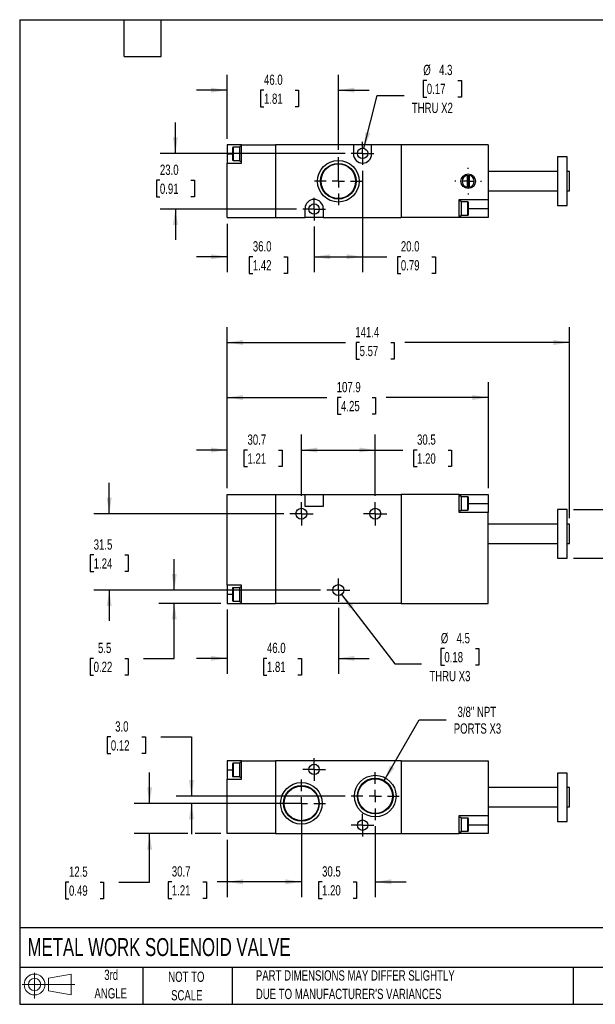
# Model space of a CAD drawing. Header units: millimetres. Extents: x 13 to 546, y 13 to 419.
# Tile 1 of 2: x 13 to 250, y 13 to 419. Entities that reach past the tile are written whole.
import ezdxf

# ---------------------------------------------------------------- set-up
doc = ezdxf.new("R2010")
doc.units = ezdxf.units.MM
doc.header["$LTSCALE"] = 2
doc.linetypes.add('CENTERX2', pattern=[20.32, 12.7, -2.54, 2.54, -2.54])
doc.layers.add('CENTER', color=40, linetype='CENTERX2')
doc.layers.add('SLD-DEFPOINTS', color=7, linetype='Continuous')
doc.layers.add('DIMENSIONS', color=140, linetype='Continuous', lineweight=25)
doc.layers.add('TEXT', color=140, linetype='Continuous', lineweight=25)
doc.styles.add('SLDTEXTSTYLE0', font='TXT', dxfattribs={"width": 0.7})
doc.dimstyles.new('SLDDIMSTYLE0', dxfattribs={"dimtxt": 4.316016, "dimasz": 6.604, "dimexe": 0, "dimexo": 0.0625, "dimgap": 1.079004, "dimtad": 0, "dimtih": 1, "dimtoh": 1, "dimrnd": 1e-09, "dimzin": 4, "dimdsep": 46, "dimtxsty": 'SLDTEXTSTYLE0', "dimsah": 1, "dimcen": 0.09, "dimadec": 0, "dimazin": 1, "dimtfac": 1, "dimtmove": 0, "dimatfit": 0, "dimfxl": 0, "dimfrac": 2, "dimtolj": 1, "dimtzin": 12, "dimarcsym": 0})
doc.dimstyles.new('SLDDIMSTYLE1', dxfattribs={"dimtxt": 4.316016, "dimasz": 6.604, "dimexe": 0, "dimexo": 0.0625, "dimgap": 1.079004, "dimtad": 0, "dimtih": 1, "dimtoh": 1, "dimrnd": 1e-09, "dimzin": 12, "dimdsep": 46, "dimtxsty": 'SLDTEXTSTYLE0', "dimsah": 1, "dimcen": 0, "dimadec": 0, "dimazin": 3, "dimtfac": 1, "dimtofl": 0, "dimtmove": 0, "dimatfit": 3, "dimfxl": 0, "dimfrac": 2, "dimtolj": 1, "dimtzin": 12, "dimarcsym": 0})
doc.dimstyles.new('SLDDIMSTYLE2', dxfattribs={"dimtxt": 4.316016, "dimasz": 6.604, "dimexe": 0, "dimexo": 0.0625, "dimgap": 1.079004, "dimtad": 0, "dimtih": 1, "dimtoh": 1, "dimrnd": 1e-09, "dimzin": 12, "dimdsep": 46, "dimtxsty": 'SLDTEXTSTYLE0', "dimsah": 1, "dimcen": 0.09, "dimadec": 0, "dimazin": 3, "dimtfac": 1, "dimtmove": 0, "dimatfit": 0, "dimfxl": 0, "dimfrac": 2, "dimtolj": 1, "dimtzin": 12, "dimarcsym": 0})
doc.dimstyles.new('SLDDIMSTYLE3', dxfattribs={"dimtxt": 4.316016, "dimasz": 6.604, "dimexe": 0, "dimexo": 0.0625, "dimgap": 1.079004, "dimtad": 0, "dimtih": 1, "dimtoh": 1, "dimrnd": 1e-09, "dimzin": 12, "dimdsep": 46, "dimtxsty": 'SLDTEXTSTYLE0', "dimsah": 1, "dimcen": 0.09, "dimadec": 0, "dimazin": 3, "dimtfac": 1, "dimtofl": 0, "dimtmove": 0, "dimatfit": 3, "dimfxl": 0, "dimfrac": 2, "dimtolj": 1, "dimtzin": 12, "dimarcsym": 0})
doc.dimstyles.new('SLDDIMSTYLE4', dxfattribs={"dimtxt": 4.316016, "dimasz": 6.604, "dimexe": 0, "dimexo": 0.0625, "dimgap": 1.079004, "dimtad": 0, "dimtih": 1, "dimtoh": 1, "dimrnd": 1e-09, "dimzin": 4, "dimdsep": 46, "dimtxsty": 'SLDTEXTSTYLE0', "dimsah": 1, "dimcen": 0.09, "dimadec": 0, "dimazin": 1, "dimtfac": 1, "dimtofl": 0, "dimtmove": 0, "dimatfit": 3, "dimfxl": 0, "dimfrac": 2, "dimtolj": 1, "dimtzin": 12, "dimarcsym": 0})
doc.dimstyles.new('SLDDIMSTYLE5', dxfattribs={"dimtxt": 4.316016, "dimasz": 6.604, "dimexe": 0, "dimexo": 0.0625, "dimgap": 1.079004, "dimtad": 0, "dimtih": 1, "dimtoh": 1, "dimrnd": 1e-09, "dimzin": 12, "dimdsep": 46, "dimtxsty": 'SLDTEXTSTYLE0', "dimsah": 1, "dimcen": 0, "dimadec": 0, "dimazin": 3, "dimtfac": 1, "dimtofl": 0, "dimtmove": 0, "dimatfit": 3, "dimfxl": 0, "dimfrac": 2, "dimtolj": 1, "dimtzin": 12, "dimarcsym": 0})

# ---------------------------------------------------------------- blocks, each defined once
blk = doc.blocks.new('Block11')
at = {"color": 7, "linetype": 'Continuous', "lineweight": 18}
for p, q in [((5.18, 10.62), (5.18, 0)), ((10.96, 8.33), (20.35, 10.06)), ((10.96, 3.19), (10.96, 8.33)), ((20.35, 10.06), (20.35, 1.46)), ((0, 5.76), (21.75, 5.76)), ((10.96, 3.19), (20.35, 1.46))]:
    blk.add_line(p, q, dxfattribs=at)
for radius in [4.3, 2.57]:
    blk.add_circle((5.18, 5.76), radius, dxfattribs=at)
blk = doc.blocks.new('Block12')
at = {"layer": 'SLD-DEFPOINTS'}
blk.add_blockref('Block11', (0, 0), dxfattribs=at)
blk = doc.blocks.new('_D')
at = {"layer": 'DIMENSIONS'}
for p, q in [((98.37, 175.64), (98.37, 149.13)), ((144.32, 176.35), (144.32, 149.13)), ((98.37, 155.48), (85.67, 155.48)), ((114.83, 155.48), (113.38, 155.48)), ((113.38, 155.48), (113.38, 148.62)), ((127.65, 155.48), (129.1, 155.48)), ((129.1, 155.48), (129.1, 148.62)), ((144.32, 155.48), (157.02, 155.48)), ((113.38, 148.62), (114.83, 148.62)), ((129.1, 148.62), (127.65, 148.62))]:
    blk.add_line(p, q, dxfattribs=at)
for points in [[(98.37, 155.48), (91.76, 156.5), (91.76, 154.47)], [(144.32, 155.48), (150.92, 154.47), (150.92, 156.5)]]:
    blk.add_solid(points, dxfattribs=at)
at = {"layer": 'DIMENSIONS', "char_height": 4.233, "attachment_point": 1, "style": 'SLDTEXTSTYLE0'}
for s, insert in [('46.0', (114.83, 161.91)), ('1.81', (114.83, 154.08))]:
    blk.add_mtext(s, dxfattribs=dict(at, insert=insert))
blk = doc.blocks.new('_D_1')
at = {"layer": 'DIMENSIONS'}
for p, q in [((145.68, 181.89), (167.62, 153.25)), ((188.11, 159.52), (186.66, 159.52)), ((186.66, 159.52), (186.66, 152.66)), ((200.93, 159.52), (202.38, 159.52)), ((202.38, 159.52), (202.38, 152.66)), ((167.62, 153.25), (178.73, 153.25)), ((186.66, 152.66), (188.11, 152.66)), ((202.38, 152.66), (200.93, 152.66))]:
    blk.add_line(p, q, dxfattribs=at)
blk.add_solid([(145.68, 181.89), (148.89, 176.03), (150.51, 177.26)], dxfattribs=at)
at = {"layer": 'DIMENSIONS', "char_height": 4.233, "attachment_point": 1, "style": 'SLDTEXTSTYLE0'}
for s, insert in [('%%c', (186.64, 165.94)), ('4.5', (193.16, 165.94)), ('0.18', (188.11, 158.12)), ('THRU X3', (181.91, 150.29))]:
    blk.add_mtext(s, dxfattribs=dict(at, insert=insert))
blk = doc.blocks.new('_D_2')
at = {"layer": 'DIMENSIONS'}
for p, q in [((49.69, 215.18), (49.69, 227.88)), ((121.74, 215.18), (43.34, 215.18)), ((43.27, 198.17), (41.82, 198.17)), ((41.82, 198.17), (41.82, 191.31)), ((56.1, 198.17), (57.55, 198.17)), ((57.55, 198.17), (57.55, 191.31)), ((41.82, 191.31), (43.27, 191.31)), ((57.55, 191.31), (56.1, 191.31)), ((136.99, 183.68), (43.34, 183.68)), ((49.69, 183.68), (49.69, 170.98))]:
    blk.add_line(p, q, dxfattribs=at)
for points in [[(49.69, 215.18), (50.7, 221.78), (48.67, 221.78)], [(49.69, 183.68), (48.67, 177.07), (50.7, 177.07)]]:
    blk.add_solid(points, dxfattribs=at)
at = {"layer": 'DIMENSIONS', "char_height": 4.233, "attachment_point": 1, "style": 'SLDTEXTSTYLE0'}
for s, insert in [('31.5', (43.27, 204.6)), ('1.24', (43.27, 196.77))]:
    blk.add_mtext(s, dxfattribs=dict(at, insert=insert))
blk = doc.blocks.new('_D_3')
at = {"layer": 'DIMENSIONS'}
for p, q in [((76.55, 183.68), (76.55, 196.38)), ((136.99, 183.68), (70.2, 183.68)), ((95.83, 178.18), (70.2, 178.18)), ((76.55, 155.48), (76.55, 178.18)), ((43.25, 155.48), (41.8, 155.48)), ((41.8, 155.48), (41.8, 148.62)), ((56.07, 155.48), (57.52, 155.48)), ((57.52, 155.48), (57.52, 148.62)), ((63.85, 155.48), (76.55, 155.48)), ((41.8, 148.62), (43.25, 148.62)), ((57.52, 148.62), (56.07, 148.62))]:
    blk.add_line(p, q, dxfattribs=at)
for points in [[(76.55, 183.68), (77.57, 190.28), (75.54, 190.28)], [(76.55, 178.18), (75.54, 171.57), (77.57, 171.57)]]:
    blk.add_solid(points, dxfattribs=at)
at = {"layer": 'DIMENSIONS', "char_height": 4.233, "attachment_point": 1, "style": 'SLDTEXTSTYLE0'}
for s, insert in [('5.5', (45.04, 161.91)), ('0.22', (43.25, 154.08))]:
    blk.add_mtext(s, dxfattribs=dict(at, insert=insert))
blk = doc.blocks.new('_D_4')
at = {"layer": 'DIMENSIONS'}
for p, q in [((98.37, 225.72), (98.37, 247.83)), ((129.07, 222.51), (129.07, 247.83)), ((98.37, 241.48), (85.67, 241.48)), ((106.8, 241.48), (105.35, 241.48)), ((105.35, 241.48), (105.35, 234.62)), ((119.62, 241.48), (121.07, 241.48)), ((121.07, 241.48), (121.07, 234.62)), ((129.07, 241.48), (141.77, 241.48)), ((105.35, 234.62), (106.8, 234.62)), ((121.07, 234.62), (119.62, 234.62))]:
    blk.add_line(p, q, dxfattribs=at)
for points in [[(98.37, 241.48), (91.76, 242.5), (91.76, 240.46)], [(129.07, 241.48), (135.67, 240.46), (135.67, 242.5)]]:
    blk.add_solid(points, dxfattribs=at)
at = {"layer": 'DIMENSIONS', "char_height": 4.233, "attachment_point": 1, "style": 'SLDTEXTSTYLE0'}
for s, insert in [('30.7', (106.8, 247.9)), ('1.21', (106.8, 240.08))]:
    blk.add_mtext(s, dxfattribs=dict(at, insert=insert))
blk = doc.blocks.new('_D_5')
at = {"layer": 'DIMENSIONS'}
for p, q in [((129.07, 222.51), (129.07, 247.83)), ((159.57, 222.51), (159.57, 247.83)), ((129.07, 241.48), (159.57, 241.48)), ((159.57, 241.48), (170.98, 241.48)), ((176.83, 241.48), (175.38, 241.48)), ((175.38, 241.48), (175.38, 234.62)), ((189.65, 241.48), (191.1, 241.48)), ((191.1, 241.48), (191.1, 234.62)), ((175.38, 234.62), (176.83, 234.62)), ((191.1, 234.62), (189.65, 234.62))]:
    blk.add_line(p, q, dxfattribs=at)
for points in [[(129.07, 241.48), (135.67, 240.46), (135.67, 242.5)], [(159.57, 241.48), (152.96, 242.5), (152.96, 240.46)]]:
    blk.add_solid(points, dxfattribs=at)
at = {"layer": 'DIMENSIONS', "char_height": 4.233, "attachment_point": 1, "style": 'SLDTEXTSTYLE0'}
for s, insert in [('30.5', (176.83, 247.9)), ('1.20', (176.83, 240.08))]:
    blk.add_mtext(s, dxfattribs=dict(at, insert=insert))
blk = doc.blocks.new('_D_6')
at = {"layer": 'DIMENSIONS'}
for p, q in [((98.37, 225.72), (98.37, 292.21)), ((239.77, 213.42), (239.77, 292.21)), ((98.37, 285.86), (147.27, 285.86)), ((153.11, 285.86), (151.66, 285.86)), ((151.66, 285.86), (151.66, 279)), ((165.94, 285.86), (167.39, 285.86)), ((167.39, 285.86), (167.39, 279)), ((239.77, 285.86), (171.79, 285.86)), ((151.66, 279), (153.11, 279)), ((167.39, 279), (165.94, 279))]:
    blk.add_line(p, q, dxfattribs=at)
for points in [[(98.37, 285.86), (104.97, 284.84), (104.97, 286.88)], [(239.77, 285.86), (233.16, 286.88), (233.16, 284.84)]]:
    blk.add_solid(points, dxfattribs=at)
at = {"layer": 'DIMENSIONS', "char_height": 4.233, "attachment_point": 1, "style": 'SLDTEXTSTYLE0'}
for s, insert in [('141.4', (151.32, 292.28)), ('5.57', (153.11, 284.46))]:
    blk.add_mtext(s, dxfattribs=dict(at, insert=insert))
blk = doc.blocks.new('_D_7')
at = {"layer": 'DIMENSIONS'}
for p, q in [((277.44, 228.5), (264.74, 228.5)), ((264.74, 228.5), (264.74, 216.88)), ((283.6, 228.5), (282.15, 228.5)), ((282.15, 228.5), (282.15, 221.64)), ((296.43, 228.5), (297.87, 228.5)), ((297.87, 228.5), (297.87, 221.64)), ((282.15, 221.64), (283.6, 221.64)), ((297.87, 221.64), (296.43, 221.64)), ((241.41, 216.88), (271.09, 216.88)), ((264.74, 216.88), (264.74, 196.88)), ((241.41, 196.88), (271.09, 196.88))]:
    blk.add_line(p, q, dxfattribs=at)
for points in [[(264.74, 216.88), (263.73, 210.27), (265.76, 210.27)], [(264.74, 196.88), (265.76, 203.48), (263.73, 203.48)]]:
    blk.add_solid(points, dxfattribs=at)
at = {"layer": 'DIMENSIONS', "char_height": 4.233, "attachment_point": 1, "style": 'SLDTEXTSTYLE0'}
for s, insert in [('%%c', (280.34, 234.92)), ('20.0', (286.86, 234.92)), ('0.79', (283.6, 227.1))]:
    blk.add_mtext(s, dxfattribs=dict(at, insert=insert))
blk = doc.blocks.new('_D_8')
at = {"layer": 'DIMENSIONS'}
for p, q in [((98.37, 225.72), (98.37, 269.5)), ((206.27, 225.72), (206.27, 269.5)), ((98.37, 263.15), (139.57, 263.15)), ((145.42, 263.15), (143.97, 263.15)), ((143.97, 263.15), (143.97, 256.29)), ((158.25, 263.15), (159.7, 263.15)), ((159.7, 263.15), (159.7, 256.29)), ((206.27, 263.15), (164.09, 263.15)), ((143.97, 256.29), (145.42, 256.29)), ((159.7, 256.29), (158.25, 256.29))]:
    blk.add_line(p, q, dxfattribs=at)
for points in [[(98.37, 263.15), (104.97, 262.14), (104.97, 264.17)], [(206.27, 263.15), (199.66, 264.17), (199.66, 262.14)]]:
    blk.add_solid(points, dxfattribs=at)
at = {"layer": 'DIMENSIONS', "char_height": 4.233, "attachment_point": 1, "style": 'SLDTEXTSTYLE0'}
for s, insert in [('107.9', (143.63, 269.57)), ('4.25', (145.42, 261.75))]:
    blk.add_mtext(s, dxfattribs=dict(at, insert=insert))
blk = doc.blocks.new('SW_CENTERMARKSYMBOL_0')
at = {"layer": 'CENTER', "color": 0}
for p, q in [((0, 2.54), (0, 4.79)), ((-2.54, 0), (-4.79, 0)), ((0, 0), (-2.54, 0)), ((0, 0), (0, 2.54)), ((0, 0), (2.54, 0)), ((0, 0), (0, -2.54)), ((2.54, 0), (4.79, 0)), ((0, -2.54), (0, -4.79))]:
    blk.add_line(p, q, dxfattribs=at)
blk = doc.blocks.new('SW_CENTERMARKSYMBOL_1')
at = {"layer": 'CENTER', "color": 0}
for p, q in [((0, 2.54), (0, 4.79)), ((-2.54, 0), (-4.79, 0)), ((0, 0), (-2.54, 0)), ((0, 0), (0, 2.54)), ((0, 0), (2.54, 0)), ((0, 0), (0, -2.54)), ((2.54, 0), (4.79, 0)), ((0, -2.54), (0, -4.79))]:
    blk.add_line(p, q, dxfattribs=at)
blk = doc.blocks.new('SW_CENTERMARKSYMBOL_2')
at = {"layer": 'CENTER', "color": 0}
for p, q in [((0, 2.54), (0, 4.79)), ((-2.54, 0), (-4.79, 0)), ((0, 0), (-2.54, 0)), ((0, 0), (0, 2.54)), ((0, 0), (2.54, 0)), ((0, 0), (0, -2.54)), ((2.54, 0), (4.79, 0)), ((0, -2.54), (0, -4.79))]:
    blk.add_line(p, q, dxfattribs=at)
blk = doc.blocks.new('_D_12')
at = {"layer": 'DIMENSIONS'}
for p, q in [((154.32, 356.7), (154.32, 314.91)), ((134.32, 333.7), (134.32, 314.91)), ((134.32, 321.26), (154.32, 321.26)), ((154.32, 321.26), (164.3, 321.26)), ((170.14, 321.26), (168.69, 321.26)), ((168.69, 321.26), (168.69, 314.4)), ((182.97, 321.26), (184.42, 321.26)), ((184.42, 321.26), (184.42, 314.4)), ((168.69, 314.4), (170.14, 314.4)), ((184.42, 314.4), (182.97, 314.4))]:
    blk.add_line(p, q, dxfattribs=at)
for points in [[(134.32, 321.26), (140.92, 320.24), (140.92, 322.27)], [(154.32, 321.26), (147.71, 322.27), (147.71, 320.24)]]:
    blk.add_solid(points, dxfattribs=at)
at = {"layer": 'DIMENSIONS', "char_height": 4.233, "attachment_point": 1, "style": 'SLDTEXTSTYLE0'}
for s, insert in [('20.0', (170.14, 327.68)), ('0.79', (170.14, 319.85))]:
    blk.add_mtext(s, dxfattribs=dict(at, insert=insert))
blk = doc.blocks.new('_D_13')
at = {"layer": 'DIMENSIONS'}
for p, q in [((77.03, 363.93), (77.03, 376.63)), ((147.09, 363.93), (70.68, 363.93)), ((70.62, 352.85), (69.17, 352.85)), ((69.17, 352.85), (69.17, 345.99)), ((83.44, 352.85), (84.89, 352.85)), ((84.89, 352.85), (84.89, 345.99)), ((69.17, 345.99), (70.62, 345.99)), ((84.89, 345.99), (83.44, 345.99)), ((127.09, 340.93), (70.68, 340.93)), ((77.03, 340.93), (77.03, 328.23))]:
    blk.add_line(p, q, dxfattribs=at)
for points in [[(77.03, 363.93), (78.05, 370.53), (76.01, 370.53)], [(77.03, 340.93), (76.01, 334.33), (78.05, 334.33)]]:
    blk.add_solid(points, dxfattribs=at)
at = {"layer": 'DIMENSIONS', "char_height": 4.233, "attachment_point": 1, "style": 'SLDTEXTSTYLE0'}
for s, insert in [('23.0', (70.62, 359.28)), ('0.91', (70.62, 351.45))]:
    blk.add_mtext(s, dxfattribs=dict(at, insert=insert))
blk = doc.blocks.new('_D_14')
at = {"layer": 'DIMENSIONS'}
for p, q in [((98.37, 369.97), (98.37, 396.36)), ((144.32, 365.45), (144.32, 396.36)), ((98.37, 390.01), (85.67, 390.01)), ((113.61, 390.01), (112.16, 390.01)), ((112.16, 390.01), (112.16, 383.15)), ((126.44, 390.01), (127.89, 390.01)), ((127.89, 390.01), (127.89, 383.15)), ((144.32, 390.01), (157.02, 390.01)), ((112.16, 383.15), (113.61, 383.15)), ((127.89, 383.15), (126.44, 383.15)), ((144.32, 354.97), (144.32, 362.41))]:
    blk.add_line(p, q, dxfattribs=at)
for points in [[(98.37, 390.01), (91.76, 391.03), (91.76, 389)], [(144.32, 390.01), (150.92, 389), (150.92, 391.03)]]:
    blk.add_solid(points, dxfattribs=at)
at = {"layer": 'DIMENSIONS', "char_height": 4.233, "attachment_point": 1, "style": 'SLDTEXTSTYLE0'}
for s, insert in [('46.0', (113.61, 396.44)), ('1.81', (113.61, 388.61))]:
    blk.add_mtext(s, dxfattribs=dict(at, insert=insert))
blk = doc.blocks.new('_D_15')
at = {"layer": 'DIMENSIONS'}
for p, q in [((180.86, 394.05), (179.41, 394.05)), ((179.41, 394.05), (179.41, 387.19)), ((193.69, 394.05), (195.14, 394.05)), ((195.14, 394.05), (195.14, 387.19)), ((154.85, 366.01), (160.38, 387.78)), ((160.38, 387.78), (171.49, 387.78)), ((179.41, 387.19), (180.86, 387.19)), ((195.14, 387.19), (193.69, 387.19))]:
    blk.add_line(p, q, dxfattribs=at)
blk.add_solid([(154.85, 366.01), (157.46, 372.16), (155.49, 372.66)], dxfattribs=at)
at = {"layer": 'DIMENSIONS', "char_height": 4.233, "attachment_point": 1, "style": 'SLDTEXTSTYLE0'}
for s, insert in [('%%c', (179.4, 400.47)), ('4.3', (185.92, 400.47)), ('0.17', (180.86, 392.65)), ('THRU X2', (174.67, 384.82))]:
    blk.add_mtext(s, dxfattribs=dict(at, insert=insert))
blk = doc.blocks.new('_D_16')
at = {"layer": 'DIMENSIONS'}
for p, q in [((98.37, 334.89), (98.37, 314.91)), ((134.32, 333.7), (134.32, 314.91)), ((98.37, 321.26), (85.67, 321.26)), ((109, 321.26), (107.55, 321.26)), ((107.55, 321.26), (107.55, 314.4)), ((121.82, 321.26), (123.27, 321.26)), ((123.27, 321.26), (123.27, 314.4)), ((134.32, 321.26), (147.02, 321.26)), ((107.55, 314.4), (109, 314.4)), ((123.27, 314.4), (121.82, 314.4))]:
    blk.add_line(p, q, dxfattribs=at)
for points in [[(98.37, 321.26), (91.76, 322.27), (91.76, 320.24)], [(134.32, 321.26), (140.92, 320.24), (140.92, 322.27)]]:
    blk.add_solid(points, dxfattribs=at)
at = {"layer": 'DIMENSIONS', "char_height": 4.233, "attachment_point": 1, "style": 'SLDTEXTSTYLE0'}
for s, insert in [('36.0', (109, 327.68)), ('1.42', (109, 319.85))]:
    blk.add_mtext(s, dxfattribs=dict(at, insert=insert))
blk = doc.blocks.new('SW_CENTERMARKSYMBOL_6')
at = {"layer": 'CENTER', "color": 0}
for p, q in [((0, 5.08), (0, 5.54)), ((-5.08, 0), (-5.54, 0)), ((0, 0), (-2.54, 0)), ((0, 0), (0, 2.54)), ((0, 0), (0, -2.54)), ((0, 0), (2.54, 0)), ((5.08, 0), (5.54, 0)), ((0, -5.08), (0, -5.54))]:
    blk.add_line(p, q, dxfattribs=at)
blk = doc.blocks.new('SW_CENTERMARKSYMBOL_7')
at = {"layer": 'CENTER', "color": 0}
for p, q in [((0, 5.08), (0, 9.9)), ((-5.08, 0), (-9.9, 0)), ((0, 0), (-2.54, 0)), ((0, 0), (0, 2.54)), ((0, 0), (0, -2.54)), ((0, 0), (2.54, 0)), ((5.08, 0), (9.9, 0)), ((0, -5.08), (0, -9.9))]:
    blk.add_line(p, q, dxfattribs=at)
blk = doc.blocks.new('SW_CENTERMARKSYMBOL_8')
at = {"layer": 'CENTER', "color": 0}
for p, q in [((0, 2.54), (0, 4.69)), ((-2.54, 0), (-4.69, 0)), ((0, 0), (-2.54, 0)), ((0, 0), (0, 2.54)), ((0, 0), (0, -2.54)), ((0, 0), (2.54, 0)), ((2.54, 0), (4.69, 0)), ((0, -2.54), (0, -4.69))]:
    blk.add_line(p, q, dxfattribs=at)
blk = doc.blocks.new('SW_CENTERMARKSYMBOL_9')
at = {"layer": 'CENTER', "color": 0}
for p, q in [((0, 2.54), (0, 4.69)), ((-2.54, 0), (-4.69, 0)), ((0, 0), (-2.54, 0)), ((0, 0), (0, 2.54)), ((0, 0), (0, -2.54)), ((0, 0), (2.54, 0)), ((2.54, 0), (4.69, 0)), ((0, -2.54), (0, -4.69))]:
    blk.add_line(p, q, dxfattribs=at)
blk = doc.blocks.new('_D_17')
at = {"layer": 'DIMENSIONS'}
for p, q in [((129.07, 93.11), (129.07, 56.91)), ((159.57, 86.21), (159.57, 56.91)), ((129.07, 63.26), (116.37, 63.26)), ((137.6, 63.26), (136.15, 63.26)), ((136.15, 63.26), (136.15, 56.4)), ((150.42, 63.26), (151.87, 63.26)), ((151.87, 63.26), (151.87, 56.4)), ((159.57, 63.26), (172.27, 63.26)), ((136.15, 56.4), (137.6, 56.4)), ((151.87, 56.4), (150.42, 56.4))]:
    blk.add_line(p, q, dxfattribs=at)
for points in [[(129.07, 63.26), (122.46, 64.28), (122.46, 62.24)], [(159.57, 63.26), (166.17, 62.24), (166.17, 64.28)]]:
    blk.add_solid(points, dxfattribs=at)
at = {"layer": 'DIMENSIONS', "char_height": 4.233, "attachment_point": 1, "style": 'SLDTEXTSTYLE0'}
for s, insert in [('30.5', (137.6, 69.68)), ('1.20', (137.6, 61.86))]:
    blk.add_mtext(s, dxfattribs=dict(at, insert=insert))
blk = doc.blocks.new('_D_18')
at = {"layer": 'DIMENSIONS'}
for p, q in [((66.37, 95.65), (66.37, 108.35)), ((116.63, 95.65), (60.02, 95.65)), ((82.13, 83.15), (60.02, 83.15)), ((66.37, 63.15), (66.37, 83.15)), ((95.83, 83.15), (85.17, 83.15)), ((33.06, 63.15), (31.61, 63.15)), ((31.61, 63.15), (31.61, 56.29)), ((45.89, 63.15), (47.34, 63.15)), ((47.34, 63.15), (47.34, 56.29)), ((53.67, 63.15), (66.37, 63.15)), ((31.61, 56.29), (33.06, 56.29)), ((47.34, 56.29), (45.89, 56.29))]:
    blk.add_line(p, q, dxfattribs=at)
for points in [[(66.37, 95.65), (67.38, 102.25), (65.35, 102.25)], [(66.37, 83.15), (65.35, 76.54), (67.38, 76.54)]]:
    blk.add_solid(points, dxfattribs=at)
at = {"layer": 'DIMENSIONS', "char_height": 4.233, "attachment_point": 1, "style": 'SLDTEXTSTYLE0'}
for s, insert in [('12.5', (33.06, 69.57)), ('0.49', (33.06, 61.74))]:
    blk.add_mtext(s, dxfattribs=dict(at, insert=insert))
blk = doc.blocks.new('_D_19')
at = {"layer": 'DIMENSIONS'}
for p, q in [((50.35, 123.08), (48.9, 123.08)), ((48.9, 123.08), (48.9, 116.22)), ((63.17, 123.08), (64.62, 123.08)), ((64.62, 123.08), (64.62, 116.22)), ((70.95, 123.08), (83.65, 123.08)), ((83.65, 123.08), (83.65, 98.65)), ((48.9, 116.22), (50.35, 116.22)), ((64.62, 116.22), (63.17, 116.22)), ((147.13, 98.65), (77.3, 98.65)), ((126.53, 95.65), (77.3, 95.65)), ((83.65, 95.65), (83.65, 82.95))]:
    blk.add_line(p, q, dxfattribs=at)
for points in [[(83.65, 98.65), (84.67, 105.25), (82.63, 105.25)], [(83.65, 95.65), (82.63, 89.04), (84.67, 89.04)]]:
    blk.add_solid(points, dxfattribs=at)
at = {"layer": 'DIMENSIONS', "char_height": 4.233, "attachment_point": 1, "style": 'SLDTEXTSTYLE0'}
for s, insert in [('3.0', (52.14, 129.5)), ('0.12', (50.35, 121.68))]:
    blk.add_mtext(s, dxfattribs=dict(at, insert=insert))
blk = doc.blocks.new('_D_20')
at = {"layer": 'DIMENSIONS'}
for p, q in [((163.25, 105.02), (177.7, 130.05)), ((177.7, 130.05), (188.81, 130.05))]:
    blk.add_line(p, q, dxfattribs=at)
blk.add_solid([(163.25, 105.02), (167.43, 110.23), (165.67, 111.25)], dxfattribs=at)
at = {"layer": 'DIMENSIONS', "char_height": 4.233, "attachment_point": 1, "style": 'SLDTEXTSTYLE0'}
for s, insert in [('3/8" NPT', (193.55, 135.51)), ('PORTS X3', (191.98, 128.65))]:
    blk.add_mtext(s, dxfattribs=dict(at, insert=insert))
blk = doc.blocks.new('_D_21')
at = {"layer": 'DIMENSIONS'}
for p, q in [((129.07, 83.21), (129.07, 56.91)), ((98.37, 80.61), (98.37, 56.91)), ((75.54, 63.26), (74.09, 63.26)), ((74.09, 63.26), (74.09, 56.4)), ((88.37, 63.26), (89.82, 63.26)), ((89.82, 63.26), (89.82, 56.4)), ((98.37, 63.26), (94.21, 63.26)), ((129.07, 63.26), (98.37, 63.26)), ((74.09, 56.4), (75.54, 56.4)), ((89.82, 56.4), (88.37, 56.4))]:
    blk.add_line(p, q, dxfattribs=at)
for points in [[(98.37, 63.26), (104.97, 62.24), (104.97, 64.28)], [(129.07, 63.26), (122.46, 64.28), (122.46, 62.24)]]:
    blk.add_solid(points, dxfattribs=at)
at = {"layer": 'DIMENSIONS', "char_height": 4.233, "attachment_point": 1, "style": 'SLDTEXTSTYLE0'}
for s, insert in [('30.7', (75.54, 69.68)), ('1.21', (75.54, 61.86))]:
    blk.add_mtext(s, dxfattribs=dict(at, insert=insert))
blk = doc.blocks.new('SW_CENTERMARKSYMBOL_10')
at = {"layer": 'CENTER', "color": 0}
for p, q in [((0, 5.08), (0, 9.9)), ((-5.08, 0), (-9.9, 0)), ((0, 0), (-2.54, 0)), ((0, 0), (0, 2.54)), ((0, 0), (0, -2.54)), ((0, 0), (2.54, 0)), ((5.08, 0), (9.9, 0)), ((0, -5.08), (0, -9.9))]:
    blk.add_line(p, q, dxfattribs=at)
blk = doc.blocks.new('SW_CENTERMARKSYMBOL_11')
at = {"layer": 'CENTER', "color": 0}
for p, q in [((0, 5.08), (0, 9.9)), ((-5.08, 0), (-9.9, 0)), ((0, 0), (-2.54, 0)), ((0, 0), (0, 2.54)), ((0, 0), (0, -2.54)), ((0, 0), (2.54, 0)), ((5.08, 0), (9.9, 0)), ((0, -5.08), (0, -9.9))]:
    blk.add_line(p, q, dxfattribs=at)
blk = doc.blocks.new('SW_CENTERMARKSYMBOL_12')
at = {"layer": 'CENTER', "color": 0}
for p, q in [((0, 2.54), (0, 4.69)), ((-2.54, 0), (-4.69, 0)), ((0, 0), (-2.54, 0)), ((0, 0), (0, 2.54)), ((0, 0), (0, -2.54)), ((0, 0), (2.54, 0)), ((2.54, 0), (4.69, 0)), ((0, -2.54), (0, -4.69))]:
    blk.add_line(p, q, dxfattribs=at)
blk = doc.blocks.new('SW_CENTERMARKSYMBOL_13')
at = {"layer": 'CENTER', "color": 0}
for p, q in [((0, 2.54), (0, 4.69)), ((-2.54, 0), (-4.69, 0)), ((0, 0), (-2.54, 0)), ((0, 0), (0, 2.54)), ((0, 0), (0, -2.54)), ((0, 0), (2.54, 0)), ((2.54, 0), (4.69, 0)), ((0, -2.54), (0, -4.69))]:
    blk.add_line(p, q, dxfattribs=at)

msp = doc.modelspace()

# ---------------------------------------------------------------- linework, layer by layer
for p, q in [((104.366, 367.43), (98.366, 367.43)), ((98.366, 367.43), (98.366, 363.73)), ((103.566, 366.48), (100.866, 366.48)), ((100.866, 366.48), (100.866, 360.98)), ((104.366, 366.73), (103.566, 366.73)), ((103.566, 363.73), (103.566, 366.73)), ((104.366, 359.93), (104.366, 367.43)), ((104.366, 367.43), (118.366, 367.43)), ((118.366, 367.43), (118.366, 337.43)), ((150.566, 367.43), (118.366, 367.43)), ((150.566, 367.43), (150.566, 363.68)), ((158.066, 367.43), (150.566, 367.43)), ((158.066, 363.68), (158.066, 367.43)), ((170.266, 367.43), (158.066, 367.43)), ((170.266, 367.43), (170.266, 337.43)), ((206.266, 367.43), (170.266, 367.43)), ((206.266, 367.43), (206.266, 344.93)), ((98.366, 363.73), (98.366, 359.93)), ((98.366, 363.73), (100.566, 363.73)), ((103.566, 360.73), (103.566, 363.73)), ((238.866, 362.43), (234.866, 362.43)), ((234.866, 362.43), (234.866, 342.43)), ((238.866, 342.43), (238.866, 362.43)), ((98.366, 359.93), (104.366, 359.93)), ((98.366, 337.43), (98.366, 359.93)), ((100.866, 360.98), (103.566, 360.98)), ((103.566, 360.73), (104.366, 360.73)), ((197.466, 354.879), (197.466, 349.98)), ((198.466, 349.98), (198.466, 354.879)), ((234.866, 356.43), (206.266, 356.43)), ((239.766, 356.43), (238.866, 356.43)), ((239.766, 348.43), (239.766, 356.43)), ((206.266, 348.43), (234.866, 348.43)), ((238.866, 348.43), (239.766, 348.43)), ((194.266, 344.93), (206.266, 344.93)), ((194.266, 337.43), (194.266, 344.93)), ((195.066, 344.13), (194.266, 344.13)), ((195.066, 344.13), (195.066, 338.13)), ((197.766, 343.88), (195.066, 343.88)), ((197.766, 338.38), (197.766, 343.88)), ((206.266, 344.93), (206.266, 341.13)), ((234.866, 342.43), (238.866, 342.43)), ((98.366, 337.43), (118.366, 337.43)), ((118.366, 337.43), (130.566, 337.43)), ((130.566, 337.43), (130.566, 341.18)), ((138.066, 337.43), (130.566, 337.43)), ((138.066, 341.18), (138.066, 337.43)), ((138.066, 337.43), (170.266, 337.43)), ((194.266, 337.43), (170.266, 337.43)), ((194.266, 338.13), (195.066, 338.13)), ((206.266, 337.43), (194.266, 337.43)), ((195.066, 338.38), (197.766, 338.38)), ((198.066, 341.13), (206.266, 341.13)), ((206.266, 341.13), (206.266, 337.43)), ((98.366, 223.175), (118.366, 223.175)), ((98.366, 185.675), (98.366, 223.175)), ((118.366, 223.175), (118.366, 178.175)), ((118.366, 223.175), (130.566, 223.175)), ((130.566, 218.175), (130.566, 223.175)), ((130.566, 223.175), (138.066, 223.175)), ((138.066, 223.175), (170.266, 223.175)), ((138.066, 223.175), (138.066, 218.175)), ((170.266, 223.175), (170.266, 178.175)), ((194.266, 223.175), (170.266, 223.175)), ((194.266, 215.675), (194.266, 223.175)), ((194.266, 223.175), (206.266, 223.175)), ((195.066, 222.475), (194.266, 222.475)), ((195.066, 222.475), (195.066, 216.475)), ((197.766, 222.225), (195.066, 222.225)), ((197.766, 216.725), (197.766, 222.225)), ((198.066, 219.475), (206.266, 219.475)), ((206.266, 223.175), (206.266, 219.475)), ((206.266, 219.475), (206.266, 215.675)), ((138.066, 218.175), (130.566, 218.175)), ((194.266, 216.475), (195.066, 216.475)), ((206.266, 215.675), (194.266, 215.675)), ((195.066, 216.725), (197.766, 216.725)), ((206.266, 178.175), (206.266, 215.675)), ((238.866, 216.875), (234.866, 216.875)), ((234.866, 216.875), (234.866, 196.875)), ((238.866, 196.875), (238.866, 216.875)), ((234.866, 210.875), (206.266, 210.875)), ((239.766, 210.875), (238.866, 210.875)), ((239.766, 202.875), (239.766, 210.875)), ((206.266, 202.875), (234.866, 202.875)), ((238.866, 202.875), (239.766, 202.875)), ((234.866, 196.875), (238.866, 196.875)), ((104.366, 185.675), (98.366, 185.675)), ((98.366, 185.675), (98.366, 181.875)), ((103.566, 184.625), (100.866, 184.625)), ((100.866, 184.625), (100.866, 179.125)), ((104.366, 184.875), (103.566, 184.875)), ((103.566, 178.875), (103.566, 184.875)), ((104.366, 178.175), (104.366, 185.675)), ((98.366, 181.875), (98.366, 178.175)), ((100.566, 181.875), (98.366, 181.875)), ((100.866, 179.125), (103.566, 179.125)), ((103.566, 178.875), (104.366, 178.875)), ((98.366, 178.175), (104.366, 178.175)), ((104.366, 178.175), (118.366, 178.175)), ((170.266, 178.175), (118.366, 178.175)), ((170.266, 178.175), (206.266, 178.175)), ((104.366, 113.146), (98.366, 113.146)), ((98.366, 113.146), (98.366, 109.446)), ((103.566, 112.196), (100.866, 112.196)), ((100.866, 112.196), (100.866, 106.696)), ((104.366, 112.446), (103.566, 112.446)), ((103.566, 106.446), (103.566, 112.446)), ((104.366, 105.646), (104.366, 113.146)), ((104.366, 113.146), (118.366, 113.146)), ((118.366, 113.146), (118.366, 83.146)), ((170.266, 113.146), (118.366, 113.146)), ((170.266, 113.146), (170.266, 83.146)), ((170.266, 113.146), (206.266, 113.146)), ((206.266, 113.146), (206.266, 90.646)), ((98.366, 109.446), (98.366, 105.646)), ((98.366, 109.446), (100.566, 109.446)), ((100.866, 106.696), (103.566, 106.696)), ((103.566, 106.446), (104.366, 106.446)), ((238.866, 108.146), (234.866, 108.146)), ((234.866, 108.146), (234.866, 88.146)), ((238.866, 88.146), (238.866, 108.146)), ((98.366, 105.646), (104.366, 105.646)), ((98.366, 83.146), (98.366, 105.646)), ((234.866, 102.146), (206.266, 102.146)), ((239.766, 102.146), (238.866, 102.146)), ((239.766, 94.146), (239.766, 102.146)), ((206.266, 94.146), (234.866, 94.146)), ((238.866, 94.146), (239.766, 94.146)), ((194.266, 90.646), (206.266, 90.646)), ((194.266, 83.146), (194.266, 90.646)), ((195.066, 89.846), (194.266, 89.846)), ((195.066, 89.846), (195.066, 86.846)), ((197.766, 89.596), (195.066, 89.596)), ((197.766, 84.096), (197.766, 89.596)), ((206.266, 90.646), (206.266, 86.846)), ((195.066, 86.846), (195.066, 83.846)), ((198.066, 86.846), (206.266, 86.846)), ((206.266, 86.846), (206.266, 83.146)), ((234.866, 88.146), (238.866, 88.146)), ((118.366, 83.146), (98.366, 83.146)), ((118.366, 83.146), (170.266, 83.146)), ((170.266, 83.146), (194.266, 83.146)), ((194.266, 83.846), (195.066, 83.846)), ((206.266, 83.146), (194.266, 83.146)), ((195.066, 84.096), (197.766, 84.096))]:
    msp.add_line(p, q)
for centre, radius in [((154.316, 363.93), 2.15), ((144.316, 352.43), 8.6), ((144.316, 352.43), 7.359), ((144.316, 352.43), 7.149), ((197.966, 352.43), 3), ((134.316, 340.93), 2.15), ((129.066, 215.175), 2.25), ((159.566, 215.175), 2.25), ((144.316, 183.675), 2.25), ((134.316, 109.646), 2.15), ((159.566, 98.646), 8.6), ((159.566, 98.646), 7.359), ((159.566, 98.646), 7.149), ((129.066, 95.646), 8.6), ((129.066, 95.646), 7.359), ((129.066, 95.646), 7.149), ((154.316, 86.646), 2.15)]:
    msp.add_circle(centre, radius)
for centre, radius, start, end in [((100.866, 366.18), 0.3, 90, 180), ((154.316, 363.68), 3.75, 180, 0), ((100.866, 361.28), 0.3, 180, 270), ((197.966, 352.43), 2.5, 101.53696, 258.46304), ((197.966, 352.43), 2.5, 281.53696, 78.46304), ((134.316, 341.18), 3.75, 0, 180), ((197.766, 343.58), 0.3, 0, 90), ((197.766, 338.68), 0.3, 270, 0), ((197.766, 221.925), 0.3, 0, 90), ((197.766, 217.025), 0.3, 270, 0), ((100.866, 184.325), 0.3, 90, 180), ((100.866, 179.425), 0.3, 180, 270), ((100.866, 111.896), 0.3, 90, 180), ((100.866, 106.996), 0.3, 180, 270), ((197.766, 89.296), 0.3, 0, 90), ((197.766, 84.396), 0.3, 270, 0)]:
    msp.add_arc(centre, radius, start, end)
for points in [[(100.566, 366.18), (100.566, 366.18), (100.566, 365.082), (100.566, 362.378), (100.566, 361.28), (100.566, 361.28)], [(198.066, 338.68), (198.066, 338.68), (198.066, 339.778), (198.066, 342.482), (198.066, 343.58), (198.066, 343.58)], [(198.066, 217.025), (198.066, 217.025), (198.066, 217.284), (198.066, 218.202), (198.066, 218.826), (198.066, 219.475)], [(100.566, 184.325), (100.566, 184.325), (100.566, 184.067), (100.566, 183.148), (100.566, 182.525), (100.566, 181.875)], [(100.566, 111.896), (100.566, 111.896), (100.566, 110.799), (100.566, 108.094), (100.566, 106.996), (100.566, 106.996)], [(198.066, 84.396), (198.066, 84.396), (198.066, 85.494), (198.066, 88.199), (198.066, 89.296), (198.066, 89.296)]]:
    msp.add_open_spline(points, degree=3, knots=[0, 0, 0, 0, 0.5, 0.5, 1, 1, 1, 1])
for points in [[(198.066, 219.475), (198.066, 220.828), (198.066, 221.925), (198.066, 221.925)], [(100.566, 181.875), (100.566, 180.523), (100.566, 179.425), (100.566, 179.425)]]:
    msp.add_open_spline(points, degree=3)
at = {"layer": 'TEXT'}
for p, q in [((12.7, 419.1), (546.1, 419.1)), ((12.7, 419.1), (12.7, 12.7)), ((55.88, 403.86), (55.88, 419.1)), ((71.12, 403.86), (71.12, 419.1)), ((55.88, 403.86), (71.12, 403.86)), ((546.1, 44.252), (12.7, 44.252)), ((546.1, 27.94), (12.7, 27.94)), ((63.5, 27.94), (63.5, 12.7)), ((100.423, 27.94), (100.423, 12.7)), ((241.293, 27.94), (241.293, 12.7)), ((12.7, 12.7), (546.1, 12.7))]:
    msp.add_line(p, q, dxfattribs=at)

# ---------------------------------------------------------------- block references
at = {"layer": 'CENTER'}
for name, p in [('SW_CENTERMARKSYMBOL_9', (154.316, 363.93)), ('SW_CENTERMARKSYMBOL_7', (144.316, 352.43)), ('SW_CENTERMARKSYMBOL_6', (197.966, 352.43)), ('SW_CENTERMARKSYMBOL_8', (134.316, 340.93)), ('SW_CENTERMARKSYMBOL_1', (129.066, 215.175)), ('SW_CENTERMARKSYMBOL_2', (159.566, 215.175)), ('SW_CENTERMARKSYMBOL_0', (144.316, 183.675)), ('SW_CENTERMARKSYMBOL_12', (134.316, 109.646)), ('SW_CENTERMARKSYMBOL_10', (159.566, 98.646)), ('SW_CENTERMARKSYMBOL_11', (129.066, 95.646)), ('SW_CENTERMARKSYMBOL_13', (154.316, 86.646))]:
    msp.add_blockref(name, p, dxfattribs=at)
at = {"layer": 'SLD-DEFPOINTS'}
msp.add_blockref('Block12', (13.676, 15.108), dxfattribs=at)

# ---------------------------------------------------------------- texts
at = {"layer": 'TEXT', "style": 'SLDTEXTSTYLE0'}
for s, insert, char_height, attachment_point in [('METAL WORK SOLENOID VALVE', (15.931, 40.037), 7.40833, 1), ('3rd', (50.493, 26.987), 4.2333, 2), ('NOT TO', (81.537, 26.197), 4.2333, 2), ('PART DIMENSIONS MAY DIFFER SLIGHTLY', (110.239, 26.735), 4.23333, 1), ('ANGLE', (50.298, 19.342), 4.2333, 2), ('SCALE', (81.729, 18.553), 4.2333, 2), ("DUE TO MANUFACTURER'S VARIANCES", (110.239, 19.09), 4.23333, 1)]:
    msp.add_mtext(s, dxfattribs=dict(at, insert=insert, char_height=char_height, attachment_point=attachment_point))

# ---------------------------------------------------------------- dimensions: what is measured, and where the dimension line sits
at = {"layer": 'DIMENSIONS'}
for p1, p2, text, picture, middle in [((153.786, 361.846), (154.845, 366.014), '<>\\PTHRU X2', '_D_15', (187.275, 390.012)), ((142.947, 185.462), (145.684, 181.889), '<>\\PTHRU X3', '_D_1', (194.518, 155.484))]:
    dim = msp.add_diameter_dim_2p(p1=p1, p2=p2, text=text, dimstyle='SLDDIMSTYLE1', dxfattribs=at)
    dim.commit()
    dim.dimension.update_dxf_attribs({"geometry": picture, "text_midpoint": middle, "dimtype": 163})
for base, p1, p2, angle, dimstyle, picture, middle in [((144.316, 390.012), (98.366, 367.43), (144.316, 352.43), 0, 'SLDDIMSTYLE0', '_D_14', (120.024, 390.012)), ((77.03, 340.93), (149.626, 363.93), (129.626, 340.93), 90, 'SLDDIMSTYLE0', '_D_13', (77.03, 352.853)), ((49.686, 215.175), (139.526, 183.675), (124.276, 215.175), 90, 'SLDDIMSTYLE2', '_D_2', (49.686, 198.172)), ((76.553, 178.175), (139.526, 183.675), (98.366, 178.175), 90, 'SLDDIMSTYLE2', '_D_3', (76.553, 155.484)), ((83.651, 98.646), (129.066, 95.646), (149.667, 98.646), 90, 'SLDDIMSTYLE0', '_D_19', (83.651, 123.081)), ((66.366, 95.646), (98.366, 83.146), (119.167, 95.646), 90, 'SLDDIMSTYLE2', '_D_18', (66.366, 63.146))]:
    dim = msp.add_linear_dim(base=base, p1=p1, p2=p2, angle=angle, dimstyle=dimstyle, dxfattribs=at)
    dim.commit()
    dim.dimension.update_dxf_attribs({"geometry": picture, "text_midpoint": middle, "dimtype": 160})
for base, p1, p2, dimstyle, picture, middle in [((154.316, 321.256), (134.316, 336.24), (154.316, 359.24), 'SLDDIMSTYLE4', '_D_12', (176.556, 321.256)), ((98.366, 321.256), (134.316, 336.24), (98.366, 337.43), 'SLDDIMSTYLE0', '_D_16', (115.409, 321.256)), ((239.766, 285.861), (98.366, 223.175), (239.766, 210.875), 'SLDDIMSTYLE3', '_D_6', (159.526, 285.861)), ((98.366, 263.151), (206.266, 223.175), (98.366, 223.175), 'SLDDIMSTYLE3', '_D_8', (151.834, 263.151)), ((129.066, 241.481), (98.366, 223.175), (129.066, 219.965), 'SLDDIMSTYLE2', '_D_4', (113.211, 241.481)), ((159.566, 241.481), (129.066, 219.965), (159.566, 219.965), 'SLDDIMSTYLE3', '_D_5', (183.242, 241.481)), ((144.316, 155.484), (98.366, 178.175), (144.316, 178.885), 'SLDDIMSTYLE0', '_D', (121.24, 155.484)), ((159.566, 63.259), (129.066, 95.646), (159.566, 88.748), 'SLDDIMSTYLE2', '_D_17', (144.009, 63.259)), ((98.366, 63.259), (129.066, 85.748), (98.366, 83.146), 'SLDDIMSTYLE3', '_D_21', (81.954, 63.259))]:
    dim = msp.add_linear_dim(base=base, p1=p1, p2=p2, dimstyle=dimstyle, dxfattribs=at)
    dim.commit()
    dim.dimension.update_dxf_attribs({"geometry": picture, "text_midpoint": middle, "dimtype": 160})
dim = msp.add_linear_dim(base=(264.744, 196.875), p1=(238.866, 216.875), p2=(238.866, 196.875), angle=90, text='%%c<>', dimstyle='SLDDIMSTYLE4', dxfattribs=at)
dim.commit()
dim.dimension.update_dxf_attribs({"geometry": '_D_7', "text_midpoint": (264.744, 228.498), "dimtype": 160})
dim = msp.add_diameter_dim_2p(p1=(155.886, 92.273), p2=(163.245, 105.019), text='3/8" NPT\\PPORTS X3', dimstyle='SLDDIMSTYLE5', override={"dimpost": '<>'}, dxfattribs=at)
dim.commit()
dim.dimension.update_dxf_attribs({"geometry": '_D_20', "text_midpoint": (206.26, 130.05), "dimtype": 163})

doc.saveas('drawing.dxf')
